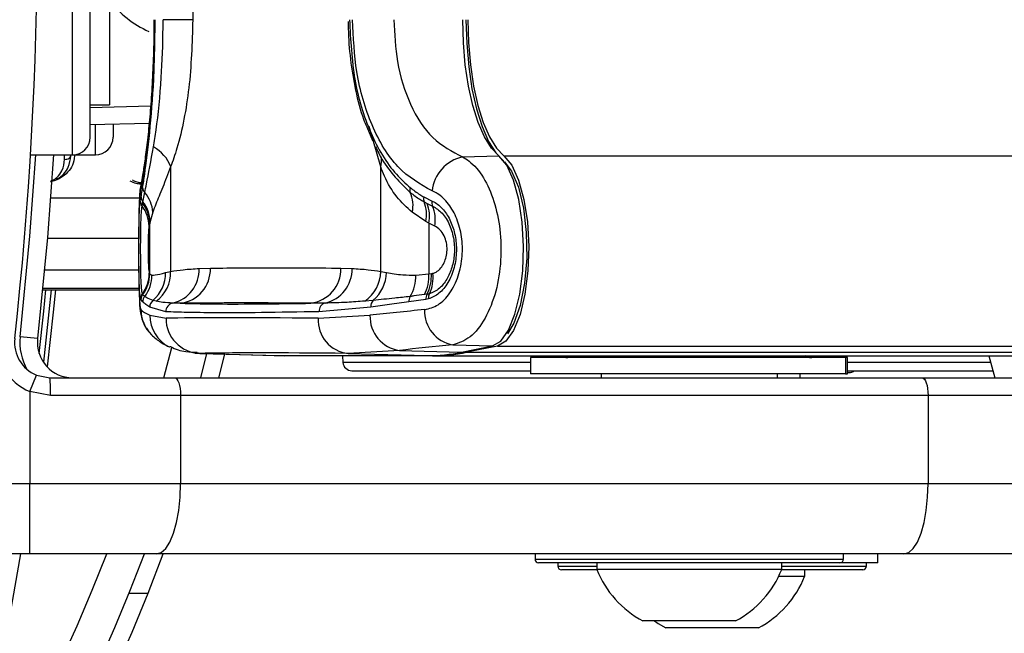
# Model space of a CAD drawing. Header units: millimetres. Extents: x 1684 to 18395, y 701 to 16538.
# Tile 38 of 61: x 3311 to 3423, y 12151 to 12220. Entities that reach past the tile are written whole.
import ezdxf

# ---------------------------------------------------------------- set-up
doc = ezdxf.new("R2010")
doc.units = ezdxf.units.MM
doc.header["$LTSCALE"] = 2
doc.layers.add('COMPONENT_GEOMETRY', color=7, linetype='Continuous')
doc.styles.add('SLDTEXTSTYLE0', font='TXT', dxfattribs={"width": 0.75})
doc.dimstyles.new('SLDDIMSTYLE1', dxfattribs={"dimtxt": 100, "dimasz": 6.604, "dimexe": 0, "dimexo": 0.0625, "dimgap": 25, "dimtad": 0, "dimtih": 1, "dimtoh": 1, "dimdec": 1, "dimrnd": 1e-09, "dimzin": 12, "dimdsep": 46, "dimtxsty": 'SLDTEXTSTYLE0', "dimsah": 1, "dimcen": 0.09, "dimadec": 0, "dimazin": 3, "dimtfac": 1, "dimtdec": 1, "dimtofl": 0, "dimtmove": 0, "dimatfit": 3, "dimfxl": 1, "dimfrac": 2, "dimtolj": 1, "dimtzin": 12, "dimarcsym": 0})

# ---------------------------------------------------------------- blocks, each defined once
blk = doc.blocks.new('_D_7')
at = {"layer": 'COMPONENT_GEOMETRY', "color": 7}
for p, q in [((10064.25, 12169.89), (10064.25, 8142.47)), ((2230.37, 11325.32), (2230.37, 8142.47)), ((5873.35, 8292.84), (5842.88, 8292.84)), ((5842.88, 8292.84), (5842.88, 8134.09)), ((6421.27, 8292.84), (6451.74, 8292.84)), ((6451.74, 8292.84), (6451.74, 8134.09)), ((2230.37, 8148.82), (5792.19, 8148.82)), ((10064.25, 8148.82), (6502.43, 8148.82)), ((5842.88, 8134.09), (5873.35, 8134.09)), ((6451.74, 8134.09), (6421.27, 8134.09))]:
    blk.add_line(p, q, dxfattribs=at)
for points in [[(2230.37, 8148.82), (2236.97, 8147.8), (2236.97, 8149.83)], [(10064.25, 8148.82), (10057.65, 8149.83), (10057.65, 8147.8)]]:
    blk.add_solid(points, dxfattribs=at)
at = {"layer": 'COMPONENT_GEOMETRY', "color": 7, "char_height": 100, "attachment_point": 1, "style": 'SLDTEXTSTYLE0'}
for s, insert in [('12\'10.21"', (5873.35, 8263)), ('3916.9', (5944.12, 8113.38))]:
    blk.add_mtext(s, dxfattribs=dict(at, insert=insert))

msp = doc.modelspace()

# ---------------------------------------------------------------- linework, layer by layer
at = {"color": 8, "linetype": 'Continuous', "lineweight": 25}
for p, q in [((3317.37, 12205.03), (3317.37, 12255.43)), ((3319.37, 12210.41), (3326.23, 12210.59)), ((3319.97, 12205.03), (3319.97, 12208.45)), ((3352.34, 12203.67), (3351.05, 12208.25)), ((3316.48, 12204.52), (3316.48, 12205.03)), ((3366.32, 12204.93), (4888.21, 12204.93)), ((3314.88, 12200.15), (3324.97, 12200.15)), ((3314.52, 12195.58), (3324.88, 12195.58)), ((3314.21, 12191.97), (3324.88, 12191.97)), ((3313.99, 12189.72), (3324.92, 12189.72)), ((3324.91, 12189.86), (3314, 12189.86)), ((3331.81, 12182.5), (3331.53, 12182.55)), ((3365.61, 12183.33), (4888.97, 12183.33)), ((3369.35, 12181.48), (3348.06, 12181.48)), ((3402.32, 12182.03), (3402.33, 12182.23)), ((3421.55, 12181.48), (3405.31, 12181.48)), ((3369.85, 12159.13), (3404.85, 12159.13)), ((3372.45, 12158.33), (3376.85, 12158.33)), ((3397.85, 12158.33), (3407.35, 12158.33)), ((3407.35, 12158.33), (3407.45, 12158.33)), ((3325.93, 12155.23), (3323.77, 12155.23))]:
    msp.add_line(p, q, dxfattribs=at)
at = {"color": 7, "linetype": 'Continuous', "lineweight": 25}
for p, q in [((3319.37, 12207.03), (3319.37, 12253.43)), ((3321.57, 12249.73), (3321.57, 12210.73)), ((3331.02, 12240.08), (3331.02, 12220.38)), ((3326.6, 12220.38), (3326.6, 12219.53)), ((3331.02, 12220.38), (3327.65, 12220.38)), ((3319.37, 12210.73), (3321.57, 12210.73)), ((3326.06, 12208.6), (3319.37, 12208.43)), ((3321.97, 12208.5), (3321.97, 12207.03)), ((3350.75, 12208.23), (3351.41, 12206.65)), ((3312.61, 12205.03), (3317.37, 12205.03)), ((3317.37, 12205.03), (3319.97, 12205.03)), ((3361.61, 12204.8), (3365.75, 12204.91)), ((3328.5, 12203.67), (3328.5, 12191.8)), ((3352.34, 12191.8), (3352.34, 12203.67)), ((3325.06, 12199.79), (3325.15, 12200.26)), ((3325.26, 12199.22), (3325.32, 12199.52)), ((3325.32, 12199.52), (3325.36, 12199.7)), ((3357.23, 12200.26), (3358.17, 12199.79)), ((3357.27, 12199.7), (3357.6, 12199.52)), ((3357.6, 12199.52), (3358.23, 12199.22)), ((3326.48, 12198.52), (3326.17, 12197.47)), ((3357.47, 12197.47), (3355.93, 12198.52)), ((3326.13, 12197.28), (3326.06, 12196.95)), ((3326.17, 12197.47), (3326.13, 12197.28)), ((3326.13, 12191.52), (3326.13, 12197.28)), ((3357.8, 12197.28), (3357.47, 12197.47)), ((3357.8, 12197.28), (3357.8, 12191.52)), ((3358.48, 12196.95), (3357.8, 12197.28)), ((3326.08, 12191.59), (3326.1, 12191.56)), ((3326.1, 12191.56), (3326.13, 12191.52)), ((3326.13, 12191.52), (3326.38, 12191.38)), ((3327.92, 12191.67), (3328.5, 12191.8)), ((3331.75, 12192.13), (3333.02, 12192.17)), ((3347.83, 12192.17), (3349.1, 12192.13)), ((3352.34, 12191.8), (3353, 12191.67)), ((3356.34, 12191.38), (3357.8, 12191.52)), ((3357.8, 12191.52), (3358.09, 12191.56)), ((3313.99, 12189.71), (3324.92, 12189.71)), ((3325.32, 12189.21), (3325.3, 12189.26)), ((3325.35, 12189.17), (3325.32, 12189.21)), ((3357.59, 12189.21), (3357.3, 12189.17)), ((3325.13, 12188.62), (3325.1, 12188.68)), ((3325.35, 12188.35), (3325.13, 12188.62)), ((3326.85, 12188.44), (3326.52, 12188.52)), ((3351.5, 12188.52), (3350.53, 12188.44)), ((3357.47, 12188.62), (3355.54, 12188.35)), ((3357.77, 12188.68), (3357.47, 12188.62)), ((3327.95, 12187.23), (3326.13, 12187.74)), ((3351.22, 12187.74), (3345.34, 12187.23)), ((3326.15, 12186.82), (3327.98, 12186.5)), ((3345.26, 12186.5), (3351.12, 12186.82)), ((3313.41, 12184.17), (3311.42, 12184.39)), ((3327.75, 12179.73), (3328.64, 12183.18)), ((3328.44, 12183.19), (3328.35, 12183.24)), ((3331.27, 12182.51), (3340.27, 12182.25)), ((3331.81, 12182.5), (3340.81, 12182.25)), ((3354.47, 12182.83), (3348.66, 12182.5)), ((3348.66, 12182.5), (3357.66, 12182.25)), ((3354.47, 12182.83), (3361.51, 12182.64)), ((3360.53, 12183.47), (3365.03, 12183.35)), ((3361.51, 12182.64), (3365.03, 12183.35)), ((3361.63, 12182.65), (3365.15, 12183.36)), ((3365.61, 12183.33), (3362.09, 12182.62)), ((3362.09, 12182.62), (4614.52, 12182.62)), ((3332.58, 12182.47), (3331.89, 12179.73)), ((3334.63, 12182.41), (3333.95, 12179.73)), ((3340.81, 12182.25), (3357.66, 12182.25)), ((3340.81, 12182.25), (3340.82, 12182.25)), ((3340.82, 12182.25), (3357.67, 12182.25)), ((3358.23, 12182.23), (3341.38, 12182.23)), ((3348.02, 12182.23), (3348.06, 12181.48)), ((3357.66, 12182.25), (3357.67, 12182.25)), ((3358.23, 12182.23), (3752.12, 12182.23)), ((3369.35, 12182.03), (3369.35, 12180.18)), ((3405.08, 12182.03), (3369.35, 12182.03)), ((3405.08, 12182.03), (3405.08, 12180.18)), ((3405.31, 12182.03), (3405.08, 12182.03)), ((3405.31, 12180.18), (3405.31, 12182.03)), ((3421.35, 12182.23), (3422.03, 12179.73)), ((3349.06, 12180.53), (3369.35, 12180.53)), ((3405.31, 12180.53), (3421.81, 12180.53)), ((3405.31, 12180.33), (3405.48, 12180.33)), ((3312.53, 12178.17), (3313.29, 12180.02)), ((3313.29, 12180.02), (3314.79, 12179.73)), ((3314.79, 12179.73), (3328.95, 12179.73)), ((3328.95, 12179.73), (3413.77, 12179.73)), ((3405.08, 12180.18), (3369.35, 12180.18)), ((3377.35, 12180.18), (3377.35, 12179.73)), ((3377.35, 12180.18), (3377.35, 12179.73)), ((3397.35, 12179.73), (3397.35, 12180.18)), ((3397.35, 12179.73), (3397.35, 12180.18)), ((3399.95, 12179.73), (3399.95, 12180.18)), ((3399.95, 12179.73), (3399.95, 12180.18)), ((3405.08, 12180.18), (3405.31, 12180.18)), ((3413.77, 12179.73), (3445.35, 12179.73)), ((3312.53, 12178.17), (3312.53, 12167.73)), ((3314.88, 12177.73), (3312.53, 12178.17)), ((3329.64, 12177.73), (3314.88, 12177.73)), ((3329.64, 12177.73), (3329.64, 12167.73)), ((3414.45, 12177.73), (3329.64, 12177.73)), ((3414.45, 12177.73), (3414.45, 12167.73)), ((3447.35, 12177.73), (3414.45, 12177.73)), ((3292.72, 12167.73), (3312.53, 12167.73)), ((3312.53, 12159.73), (3312.53, 12167.73)), ((3312.53, 12167.73), (3329.64, 12167.73)), ((3329.64, 12167.73), (3414.45, 12167.73)), ((3414.45, 12167.73), (3447.35, 12167.73)), ((3312.53, 12159.73), (3292.09, 12159.73)), ((3311.47, 12159.73), (3310.28, 12153.03)), ((3326.9, 12159.73), (3312.53, 12159.73)), ((3411.72, 12159.73), (3326.9, 12159.73)), ((3369.85, 12159.73), (3369.85, 12159.13)), ((3404.85, 12159.13), (3404.85, 12159.73)), ((3408.75, 12158.73), (3408.75, 12159.73)), ((3439.35, 12159.73), (3411.72, 12159.73)), ((3404.45, 12158.73), (3370.25, 12158.73)), ((3372.45, 12158.73), (3372.45, 12158.33)), ((3376.87, 12157.93), (3372.85, 12157.93)), ((3376.85, 12158.73), (3376.85, 12157.97)), ((3383.34, 12157.97), (3376.85, 12157.97)), ((3397.85, 12157.97), (3383.34, 12157.97)), ((3406.95, 12157.93), (3397.84, 12157.93)), ((3397.85, 12157.97), (3397.85, 12158.73)), ((3400.45, 12157.17), (3400.45, 12157.93)), ((3408.75, 12158.73), (3404.45, 12158.73)), ((3407.05, 12157.93), (3406.95, 12157.93)), ((3407.45, 12158.33), (3407.45, 12158.73)), ((3400.45, 12157.17), (3397.5, 12157.17)), ((3385.35, 12152.13), (3382.1, 12152.13)), ((3395.2, 12151.33), (3384.7, 12151.33)), ((3392.6, 12152.13), (3385.35, 12152.13))]:
    msp.add_line(p, q, dxfattribs=at)
at = {"color": 7, "linetype": 'Continuous', "lineweight": 25, "flags": 128}
for points in [[(3365.75, 12204.91), (3364.9, 12205.8), (3364.11, 12207.07), (3363.4, 12208.7), (3362.79, 12210.64), (3362.3, 12212.84), (3361.94, 12215.24), (3361.72, 12217.77), (3361.65, 12220.38)], [(3362.02, 12220.38), (3362.1, 12217.68), (3362.33, 12215.04), (3362.7, 12212.55), (3363.21, 12210.27), (3363.84, 12208.26), (3364.57, 12206.57), (3365.39, 12205.25), (3366.27, 12204.34)], [(3362.23, 12220.38), (3362.31, 12217.78), (3362.53, 12215.24), (3362.89, 12212.84), (3363.37, 12210.65), (3363.98, 12208.71), (3364.69, 12207.08), (3365.48, 12205.81), (3366.32, 12204.93)], [(3315.2, 12205.03), (3314.53, 12195.66), (3313.41, 12184.17)], [(3365.03, 12183.35), (3365.97, 12183.9), (3366.84, 12185.12), (3367.58, 12186.94), (3368.13, 12189.24), (3368.46, 12191.87), (3368.55, 12194.65), (3368.4, 12197.41), (3368.01, 12199.98), (3367.41, 12202.17), (3366.64, 12203.85), (3365.75, 12204.91)], [(3366.32, 12204.93), (3367.22, 12203.86), (3367.99, 12202.18), (3368.59, 12199.98), (3368.98, 12197.42), (3369.14, 12194.65), (3369.04, 12191.86), (3368.71, 12189.23), (3368.16, 12186.93), (3367.42, 12185.11), (3366.55, 12183.88), (3365.61, 12183.33)], [(3366.37, 12204.25), (3367.19, 12203.2), (3367.97, 12201.36), (3368.54, 12198.97), (3368.86, 12196.21), (3368.91, 12193.31), (3368.67, 12190.48), (3368.18, 12187.95), (3367.46, 12185.93), (3366.73, 12184.73)], [(3315.43, 12189.71), (3315.18, 12187.17), (3314.5, 12180.96)], [(3361.51, 12182.64), (3361.62, 12182.65), (3361.63, 12182.65)], [(3365.03, 12183.35), (3365.14, 12183.36), (3365.15, 12183.36)], [(3340.27, 12182.25), (3340.32, 12182.25), (3340.81, 12182.25)], [(3340.56, 12182.25), (3340.9, 12182.24), (3341.38, 12182.23)], [(3328.95, 12179.73), (3329.09, 12179.69), (3329.21, 12179.58), (3329.33, 12179.39), (3329.44, 12179.14), (3329.52, 12178.84), (3329.58, 12178.5), (3329.62, 12178.12), (3329.64, 12177.73)], [(3413.77, 12179.73), (3413.9, 12179.69), (3414.03, 12179.58), (3414.15, 12179.39), (3414.25, 12179.14), (3414.34, 12178.84), (3414.4, 12178.5), (3414.44, 12178.12), (3414.45, 12177.73)], [(3326.9, 12159.73), (3327.43, 12159.88), (3327.95, 12160.34), (3328.42, 12161.08), (3328.83, 12162.07), (3329.17, 12163.29), (3329.43, 12164.67), (3329.58, 12166.17), (3329.64, 12167.73)], [(3411.72, 12159.73), (3412.25, 12159.88), (3412.76, 12160.34), (3413.24, 12161.08), (3413.65, 12162.07), (3413.99, 12163.29), (3414.24, 12164.67), (3414.4, 12166.17), (3414.45, 12167.73)], [(3383.4, 12152.13), (3383.84, 12151.84), (3384.7, 12151.33)]]:
    msp.add_lwpolyline(points, dxfattribs=at)
at = {"color": 8, "linetype": 'Continuous', "lineweight": 25, "flags": 128}
for points in [[(3311.42, 12184.39), (3312.54, 12195.82), (3313.2, 12205.03)], [(3325.15, 12201.78), (3325.12, 12201.65), (3325.06, 12200.94)], [(3313.59, 12182.48), (3314.11, 12187.28), (3314.35, 12189.71)], [(3314.93, 12189.71), (3314.69, 12187.22), (3314.06, 12181.5)]]:
    msp.add_lwpolyline(points, dxfattribs=at)
at = {"color": 7, "linetype": 'Continuous', "lineweight": 25}
for centre, radius, start, end in [((3138.37, 12230.23), 202, 90, 339.5732), ((3138.37, 12230.23), 200, 20.6403, 339.3597), ((3138.37, 12230.23), 196, 21.0814, 338.9186), ((2897.37, 12230.23), 416, 353.6435, 6.3565), ((3330.37, 12229), 10.85, 215.8087, 246.4502), ((3317.37, 12207.03), 2, 270, 0), ((3319.97, 12207.03), 2, 270, 0), ((3324.59, 12202.27), 4.16, 19.6054, 61.688), ((3362.58, 12200.48), 4.43, 102.6278, 174.0575), ((3326.21, 12201.36), 0.88, 182.7165, 223.1051), ((3322.69, 12198.28), 3.8, 3.6769, 40.756), ((3356.49, 12201.06), 0.844, 162.3381, 201.082), ((3352.45, 12199.3), 3.56, 347.3347, 24.1434), ((3326.02, 12199.8), 0.956, 180.9557, 217.681), ((3326.08, 12200.29), 0.931, 181.4592, 218.7259), ((3322.34, 12197.19), 3.79, 1.355, 38.1297), ((3322.38, 12197.36), 3.79, 1.6769, 38.2828), ((3358.17, 12200.05), 0.963, 167.1635, 200.9779), ((3353.66, 12198.25), 3.89, 348.3816, 21.9102), ((3353.93, 12198.06), 3.95, 348.5328, 21.7505), ((3359.17, 12199.61), 1.02, 169.6659, 202.2291), ((3322.22, 12196.88), 3.84, 1.0211, 37.5529), ((3354.45, 12197.65), 4.09, 350.0855, 22.5815), ((3322.12, 12191.63), 3.96, 323.2992, 359.4022), ((3322.1, 12191.58), 4, 323.7163, 359.6941), ((3322.13, 12191.54), 4, 323.696, 359.6802), ((3323.94, 12191.56), 3.98, 310.2949, 1.5623), ((3324.56, 12191.65), 3.95, 305.4783, 2.1469), ((3327.84, 12192.01), 3.91, 283.336, 1.7955), ((3329.12, 12192.06), 3.9, 277.0599, 1.6248), ((3343.92, 12192.08), 3.91, 277.0682, 1.4615), ((3345.12, 12192.08), 3.98, 283.3036, 0.7839), ((3348.18, 12191.88), 4.17, 304.3394, 358.96), ((3348.77, 12191.75), 4.22, 310.2603, 358.953), ((3353.29, 12191.26), 4.52, 332.4752, 3.2679), ((3353.57, 12191.3), 4.53, 332.5648, 3.2842), ((3353.93, 12191.13), 4.36, 334.5903, 5.9893), ((3322.35, 12191.39), 4.03, 322.8776, 359.8906), ((3351.85, 12191.31), 4.49, 328.4107, 0.9367), ((3326.09, 12188.67), 0.988, 143.2348, 179.4199), ((3326.13, 12188.62), 1, 143.6841, 179.6922), ((3358.6, 12188.69), 1.13, 152.7485, 183.462), ((3358.85, 12188.8), 1.09, 154.8459, 186.2596), ((3326.35, 12188.35), 1, 142.2922, 179.5942), ((3327.14, 12187.73), 1.01, 127.8235, 179.3724), ((3328.95, 12187.23), 0.997, 101.8046, 180.2768), ((3346.31, 12187.28), 0.969, 106.0436, 182.931), ((3352.24, 12187.81), 1.03, 135.8742, 183.8856), ((3356.65, 12188.42), 1.11, 151.0019, 183.3973), ((3329.12, 12187.45), 3.98, 179.7687, 225.5582), ((3361.19, 12187.28), 3.87, 177.3411, 260.0469), ((3331.95, 12186.46), 3.97, 179.5192, 267.9277), ((3349.03, 12186.26), 3.78, 176.4085, 264.2924), ((3355.02, 12186.69), 3.9, 178.1364, 261.8878), ((3314.79, 12183.73), 6, 173.6435, 247.9583), ((3314.79, 12183.73), 4, 173.6435, 247.9583), ((3317.39, 12183.73), 4, 173.6435, 270), ((3357.64, 12201.61), 19.37, 270.0406, 281.5141), ((3358.22, 12201.6), 19.37, 270.0406, 281.5141), ((3349.06, 12181.53), 1, 183, 270), ((3373.35, 12184.03), 2, 270, 295.8419), ((3405.48, 12181.33), 1, 270, 306.8699), ((3304.15, 12178.23), 10.74, 357.3377, 8.0339), ((3370.25, 12159.13), 0.4, 180, 270), ((3404.45, 12159.13), 0.4, 270, 0), ((3372.85, 12158.33), 0.4, 180, 270), ((3387.35, 12162.13), 11.29, 201.6102, 242.2991), ((3387.35, 12162.13), 11.29, 297.7009, 338.3898), ((3407.05, 12158.33), 0.4, 270, 0), ((3389.95, 12161.33), 11.29, 297.7009, 338.3898)]:
    msp.add_arc(centre, radius, start, end, dxfattribs=at)
at = {"color": 8, "linetype": 'Continuous', "lineweight": 25}
for centre, radius, start, end in [((3350.12, 12204.37), 2.33, 342.5805, 8.9757), ((3330.11, 12186.78), 3.96, 179.3855, 243.5511), ((3317.39, 12183.73), 6, 173.6435, 210.9415)]:
    msp.add_arc(centre, radius, start, end, dxfattribs=at)
at = {"color": 7, "linetype": 'Continuous', "lineweight": 25}
for centre, major_axis, ratio, start_param, end_param in [((3486.65, 12180.32), (161.8, -7.72), 0.055046, 3.20426, 3.271131), ((3486.65, 12180.32), (161.8, -0.08), 0.072843, 2.496887, 2.563757), ((3486.65, 12182.41), (161.8, -3.88), 0.008809, 2.634082, 2.944743), ((3486.55, 12178.42), (157.8, -3.88), 0.009032, 2.634093, 2.944754), ((3486.65, 12176.33), (157.8, -0.08), 0.07469, 2.496889, 2.563759)]:
    msp.add_ellipse(centre, major_axis=major_axis, ratio=ratio, start_param=start_param, end_param=end_param, dxfattribs=at)
for points, knots in [([(3326.66, 12220.38), (3326.62, 12218.16), (3326.55, 12213.7), (3326.07, 12207.81), (3325.48, 12203.16), (3325.2, 12201.69), (3325.06, 12200.94)], [0, 0, 0, 0, 0.246039, 0.493344, 0.74369, 1, 1, 1, 1]), ([(3326.6, 12219.53), (3326.6, 12219.18), (3326.6, 12217.69), (3326.51, 12215.09), (3326.34, 12211.88), (3326.11, 12208.94), (3325.84, 12206.38), (3325.56, 12204.25), (3325.33, 12202.75), (3325.18, 12201.95), (3325.15, 12201.8), (3325.15, 12201.78)], [0, 0, 0, 0, 0.04159, 0.176505, 0.312002, 0.447567, 0.584438, 0.721928, 0.860453, 0.982697, 1, 1, 1, 1]), ([(3325.33, 12201.32), (3325.41, 12201.8), (3325.65, 12203.38), (3326.14, 12207.32), (3326.65, 12213.47), (3326.72, 12218.08), (3326.76, 12220.38)], [0, 0, 0, 0, 0.129083, 0.424338, 0.712561, 1, 1, 1, 1]), ([(3326.56, 12205.93), (3326.66, 12206.57), (3327.03, 12208.87), (3327.48, 12213.43), (3327.64, 12217.86), (3327.65, 12220.08), (3327.65, 12220.38)], [0, 0, 0, 0, 0.159037, 0.579884, 0.943274, 1, 1, 1, 1]), ([(3331.02, 12220.38), (3330.94, 12217.74), (3330.81, 12213.8), (3330.04, 12209), (3329.33, 12205.97), (3328.75, 12204.36), (3328.5, 12203.67)], [0, 0, 0, 0, 0.419372, 0.626845, 0.841167, 1, 1, 1, 1]), ([(3348.66, 12220.19), (3348.66, 12219.91), (3348.66, 12218.47), (3348.87, 12215.81), (3349.45, 12212.35), (3350.09, 12209.77), (3350.63, 12208.51), (3350.75, 12208.23)], [0, 0, 0, 0, 0.0643961, 0.3390463, 0.6276035, 0.9171075, 1, 1, 1, 1]), ([(3348.8, 12220.38), (3348.92, 12218.08), (3349.16, 12213.47), (3351.06, 12207.32), (3353.41, 12203.38), (3355.16, 12201.8), (3355.69, 12201.32)], [0, 0, 0, 0, 0.287424, 0.575721, 0.870977, 1, 1, 1, 1]), ([(3358.17, 12200.94), (3356.82, 12201.71), (3354.13, 12203.25), (3351.22, 12208.14), (3349.45, 12214.08), (3349.24, 12218.37), (3349.14, 12220.38)], [0, 0, 0, 0, 0.263204, 0.524727, 0.777185, 1, 1, 1, 1]), ([(3353.83, 12220.38), (3353.91, 12218.77), (3354.08, 12215.33), (3355.6, 12210.57), (3358.1, 12206.64), (3360.44, 12205.42), (3361.61, 12204.8)], [0, 0, 0, 0, 0.223488, 0.476086, 0.737075, 1, 1, 1, 1]), ([(3314.88, 12202.01), (3314.91, 12202.01), (3315.21, 12202.06), (3315.77, 12202.35), (3316.44, 12202.88), (3317.02, 12203.77), (3317.11, 12204.49), (3317.17, 12204.93)], [0, 0, 0, 0, 0.0195933, 0.1741109, 0.4023389, 0.6370378, 1, 1, 1, 1]), ([(3316.48, 12204.52), (3316.57, 12204.53), (3316.75, 12204.54), (3316.99, 12204.66), (3317.12, 12204.8), (3317.16, 12204.9), (3317.17, 12204.93)], [0, 0, 0, 0, 0.279636, 0.559272, 0.838908, 1, 1, 1, 1]), ([(3325.57, 12200.76), (3325.63, 12201.07), (3325.9, 12202.38), (3326.27, 12204.4), (3326.56, 12205.93)], [0, 0, 0, 0, 0.238761, 1, 1, 1, 1]), ([(3351.76, 12205.93), (3351.99, 12205.46), (3353.06, 12203.33), (3354.55, 12201.88), (3355.7, 12200.76)], [0, 0, 0, 0, 0.222458, 1, 1, 1, 1]), ([(3361.61, 12204.8), (3361.86, 12204.66), (3362.72, 12204.16), (3364.04, 12202.59), (3365.26, 12199.87), (3365.96, 12196.59), (3366.06, 12193.01), (3365.49, 12189.43), (3364.25, 12186.34), (3362.52, 12184.11), (3361.19, 12183.69), (3360.53, 12183.47)], [0, 0, 0, 0, 0.049826, 0.167561, 0.280578, 0.391781, 0.505299, 0.624319, 0.748663, 0.874604, 1, 1, 1, 1]), ([(3328.5, 12203.67), (3328.2, 12202.87), (3327.58, 12201.24), (3326.89, 12199.64), (3326.59, 12198.82), (3326.48, 12198.52)], [0, 0, 0, 0, 0.379006, 0.768783, 1, 1, 1, 1]), ([(3355.93, 12198.52), (3355.31, 12199.08), (3354.07, 12200.2), (3352.98, 12202.04), (3352.48, 12203.32), (3352.34, 12203.67)], [0, 0, 0, 0, 0.413547, 0.837804, 1, 1, 1, 1]), ([(3323.89, 12202.08), (3324.11, 12201.97), (3324.48, 12201.79), (3324.92, 12201.76), (3325.1, 12201.75)], [0, 0, 0, 0, 0.582959, 1, 1, 1, 1]), ([(3325.15, 12201.77), (3325.14, 12201.71), (3325.05, 12201.36), (3325, 12200.69), (3324.92, 12199.49), (3324.89, 12197.7), (3324.87, 12195.97), (3324.87, 12194.83), (3324.87, 12194.42)], [0, 0, 0, 0, 0.028997, 0.165908, 0.42672, 0.643868, 0.870704, 1, 1, 1, 1]), ([(3325.06, 12200.94), (3325.03, 12200.67), (3324.95, 12200.12), (3324.9, 12198.38), (3324.88, 12196.23), (3324.87, 12193.91), (3324.88, 12191.71), (3324.91, 12189.8), (3324.97, 12188.34), (3325.05, 12187.62), (3325.12, 12187.5), (3325.14, 12187.46)], [0, 0, 0, 0, 0.126223, 0.251631, 0.371826, 0.485006, 0.594424, 0.705157, 0.821324, 0.944386, 1, 1, 1, 1]), ([(3325.15, 12200.26), (3325.19, 12200.49), (3325.25, 12200.81), (3325.31, 12201.21), (3325.33, 12201.32)], [0, 0, 0, 0, 0.71409, 1, 1, 1, 1]), ([(3325.36, 12199.7), (3325.4, 12199.93), (3325.46, 12200.25), (3325.54, 12200.64), (3325.57, 12200.76)], [0, 0, 0, 0, 0.696657, 1, 1, 1, 1]), ([(3355.69, 12201.32), (3356.05, 12201.04), (3356.55, 12200.66), (3357.08, 12200.35), (3357.23, 12200.26)], [0, 0, 0, 0, 0.714143, 1, 1, 1, 1]), ([(3355.7, 12200.76), (3356.06, 12200.49), (3356.57, 12200.11), (3357.1, 12199.8), (3357.27, 12199.7)], [0, 0, 0, 0, 0.6966683, 1, 1, 1, 1]), ([(3357.33, 12187.46), (3357.85, 12187.59), (3358.87, 12187.85), (3360.23, 12189.25), (3361.21, 12191.2), (3361.67, 12193.48), (3361.59, 12195.76), (3361.03, 12197.85), (3360.07, 12199.56), (3359.04, 12200.54), (3358.37, 12200.85), (3358.17, 12200.94)], [0, 0, 0, 0, 0.128283, 0.255896, 0.379754, 0.496488, 0.607307, 0.716724, 0.829647, 0.949094, 1, 1, 1, 1]), ([(3325.1, 12188.68), (3325.07, 12188.85), (3325, 12189.18), (3324.94, 12190.44), (3324.9, 12192.13), (3324.89, 12194.04), (3324.9, 12195.9), (3324.92, 12197.55), (3324.97, 12198.89), (3325.02, 12199.54), (3325.06, 12199.76), (3325.06, 12199.79)], [0, 0, 0, 0, 0.128772, 0.257506, 0.386957, 0.507462, 0.621373, 0.734927, 0.852016, 0.977201, 1, 1, 1, 1]), ([(3358.17, 12199.79), (3358.24, 12199.76), (3358.69, 12199.55), (3359.47, 12198.9), (3360.31, 12197.56), (3360.84, 12195.91), (3361, 12194.06), (3360.73, 12192.15), (3360.02, 12190.46), (3358.98, 12189.19), (3358.18, 12188.85), (3357.77, 12188.68)], [0, 0, 0, 0, 0.021466, 0.146972, 0.265052, 0.37829, 0.491889, 0.612335, 0.742127, 0.871039, 1, 1, 1, 1]), ([(3325.3, 12189.26), (3325.26, 12189.43), (3325.19, 12189.77), (3325.14, 12191.04), (3325.11, 12192.65), (3325.1, 12194.37), (3325.11, 12196), (3325.14, 12197.42), (3325.18, 12198.6), (3325.23, 12199.01), (3325.26, 12199.22)], [0, 0, 0, 0, 0.14005, 0.280395, 0.409802, 0.528506, 0.640305, 0.752924, 0.870839, 1, 1, 1, 1]), ([(3358.23, 12199.22), (3358.6, 12198.99), (3359.35, 12198.53), (3360.2, 12197.15), (3360.68, 12195.48), (3360.75, 12193.78), (3360.46, 12192.2), (3359.86, 12190.85), (3358.99, 12189.74), (3358.26, 12189.43), (3357.87, 12189.26)], [0, 0, 0, 0, 0.136771, 0.2738047, 0.4000895, 0.5164073, 0.628045, 0.7408361, 0.8609888, 1, 1, 1, 1]), ([(3326.06, 12196.95), (3326.05, 12196.9), (3326.02, 12196.76), (3325.99, 12196.35), (3325.96, 12195.72), (3325.95, 12194.99), (3325.94, 12194.16), (3325.95, 12193.3), (3325.98, 12192.49), (3326.02, 12191.86), (3326.06, 12191.68), (3326.08, 12191.59)], [0, 0, 0, 0, 0.061845, 0.1849, 0.290127, 0.388407, 0.48934, 0.604425, 0.718225, 0.859767, 1, 1, 1, 1]), ([(3358.27, 12191.59), (3358.39, 12191.63), (3358.7, 12191.74), (3359.16, 12192.13), (3359.55, 12192.75), (3359.8, 12193.46), (3359.9, 12194.26), (3359.82, 12195.1), (3359.54, 12195.91), (3359.08, 12196.59), (3358.68, 12196.83), (3358.48, 12196.95)], [0, 0, 0, 0, 0.077485, 0.206091, 0.317362, 0.415605, 0.514532, 0.624244, 0.732937, 0.867116, 1, 1, 1, 1]), ([(3324.87, 12194.42), (3324.87, 12194.14), (3324.87, 12193.18), (3324.88, 12191.55), (3324.91, 12189.74), (3324.97, 12188.19), (3325.03, 12187.28), (3325.28, 12186.27), (3325.56, 12185.55), (3325.9, 12185.16), (3326.02, 12185.01)], [0, 0, 0, 0, 0.068059, 0.235677, 0.407008, 0.586834, 0.791974, 0.871668, 0.951777, 1, 1, 1, 1]), ([(3326.38, 12191.38), (3326.49, 12191.38), (3326.83, 12191.38), (3327.49, 12191.55), (3327.92, 12191.67)], [0, 0, 0, 0, 0.3319634, 1, 1, 1, 1]), ([(3328.5, 12191.8), (3328.98, 12191.87), (3330.06, 12192.04), (3331.14, 12192.1), (3331.75, 12192.13)], [0, 0, 0, 0, 0.441401, 1, 1, 1, 1]), ([(3333.02, 12192.17), (3334.27, 12192.19), (3337.18, 12192.21), (3341.76, 12192.22), (3345.45, 12192.2), (3347.47, 12192.18), (3347.83, 12192.17)], [0, 0, 0, 0, 0.253188, 0.590242, 0.927296, 1, 1, 1, 1]), ([(3349.1, 12192.13), (3349.7, 12192.1), (3350.79, 12192.04), (3351.87, 12191.87), (3352.34, 12191.8)], [0, 0, 0, 0, 0.558599, 1, 1, 1, 1]), ([(3353, 12191.67), (3353.58, 12191.57), (3354.56, 12191.39), (3355.83, 12191.39), (3356.34, 12191.38)], [0, 0, 0, 0, 0.598892, 1, 1, 1, 1]), ([(3358.09, 12191.56), (3358.12, 12191.56), (3358.18, 12191.57), (3358.24, 12191.58), (3358.27, 12191.59)], [0, 0, 0, 0, 0.503349, 1, 1, 1, 1]), ([(3357.87, 12189.26), (3357.82, 12189.25), (3357.73, 12189.23), (3357.64, 12189.22), (3357.59, 12189.21)], [0, 0, 0, 0, 0.502419, 1, 1, 1, 1]), ([(3325.56, 12188.96), (3325.5, 12189.01), (3325.43, 12189.07), (3325.37, 12189.15), (3325.35, 12189.17)], [0, 0, 0, 0, 0.722931, 1, 1, 1, 1]), ([(3326.13, 12187.74), (3325.98, 12187.84), (3325.67, 12188.04), (3325.46, 12188.25), (3325.35, 12188.35)], [0, 0, 0, 0, 0.499862, 1, 1, 1, 1]), ([(3326.52, 12188.52), (3326.26, 12188.61), (3325.88, 12188.74), (3325.64, 12188.9), (3325.56, 12188.96)], [0, 0, 0, 0, 0.665988, 1, 1, 1, 1]), ([(3328.74, 12188.21), (3328.36, 12188.23), (3327.68, 12188.26), (3327.1, 12188.38), (3326.85, 12188.44)], [0, 0, 0, 0, 0.562494, 1, 1, 1, 1]), ([(3329.6, 12188.19), (3329.43, 12188.19), (3329.14, 12188.2), (3328.87, 12188.21), (3328.74, 12188.21)], [0, 0, 0, 0, 0.550084, 1, 1, 1, 1]), ([(3344.4, 12188.19), (3344.04, 12188.19), (3342.02, 12188.21), (3338.33, 12188.23), (3333.76, 12188.22), (3330.84, 12188.2), (3329.6, 12188.19)], [0, 0, 0, 0, 0.072703, 0.409757, 0.746813, 1, 1, 1, 1]), ([(3329.6, 12188.19), (3331.06, 12188.15), (3333.72, 12188.09), (3338.99, 12188.11), (3342.78, 12188.16), (3344.4, 12188.19)], [0, 0, 0, 0, 0.411197, 0.74781, 1, 1, 1, 1]), ([(3346.04, 12188.21), (3345.73, 12188.21), (3345.18, 12188.2), (3344.64, 12188.19), (3344.4, 12188.19)], [0, 0, 0, 0, 0.550084, 1, 1, 1, 1]), ([(3350.53, 12188.44), (3349.85, 12188.38), (3348.31, 12188.26), (3346.86, 12188.23), (3346.04, 12188.21)], [0, 0, 0, 0, 0.437506, 1, 1, 1, 1]), ([(3355.54, 12188.35), (3354.8, 12188.25), (3353.32, 12188.04), (3351.92, 12187.84), (3351.22, 12187.74)], [0, 0, 0, 0, 0.499862, 1, 1, 1, 1]), ([(3355.67, 12188.96), (3355.09, 12188.89), (3353.63, 12188.73), (3352.3, 12188.6), (3351.5, 12188.52)], [0, 0, 0, 0, 0.403381, 1, 1, 1, 1]), ([(3357.3, 12189.17), (3356.9, 12189.12), (3356.35, 12189.04), (3355.82, 12188.98), (3355.67, 12188.96)], [0, 0, 0, 0, 0.7229315, 1, 1, 1, 1]), ([(3345.34, 12187.23), (3343.08, 12187.19), (3338.57, 12187.11), (3333.79, 12187.1), (3330.24, 12187.14), (3328.71, 12187.2), (3327.95, 12187.23)], [0, 0, 0, 0, 0.287942, 0.575885, 0.787474, 1, 1, 1, 1]), ([(3326.32, 12184.62), (3326.5, 12184.46), (3327.05, 12183.95), (3327.71, 12183.56), (3328.22, 12183.3), (3328.35, 12183.23)], [0, 0, 0, 0, 0.25234, 0.79638, 1, 1, 1, 1]), ([(3328.47, 12183.29), (3328.48, 12183.28), (3329.03, 12182.93), (3330.11, 12182.69), (3331.1, 12182.64), (3331.53, 12182.62)], [0, 0, 0, 0, 0.010006, 0.569183, 1, 1, 1, 1]), ([(3400.49, 12182.23), (3400.58, 12182.18), (3400.82, 12182.05), (3401.1, 12182.04), (3401.27, 12182.03)], [0, 0, 0, 0, 0.352331, 1, 1, 1, 1]), ([(3401.35, 12182.03), (3401.12, 12182.04), (3400.82, 12182.05), (3400.58, 12182.2), (3400.53, 12182.23)], [0, 0, 0, 0, 0.803632, 1, 1, 1, 1])]:
    msp.add_open_spline(points, degree=3, knots=knots, dxfattribs=at)
at = {"color": 8, "linetype": 'Continuous', "lineweight": 25}
for points, knots in [([(3317.59, 12204.91), (3317.54, 12204.55), (3317.45, 12203.88), (3316.86, 12203.03), (3316.11, 12202.43), (3315.39, 12202.09), (3314.98, 12202.04), (3314.88, 12202.02)], [0, 0, 0, 0, 0.282513, 0.524655, 0.768568, 0.943513, 1, 1, 1, 1]), ([(3314.88, 12202.05), (3314.95, 12202.07), (3315.24, 12202.17), (3315.72, 12202.57), (3316.33, 12203.34), (3316.42, 12204.08), (3316.48, 12204.52)], [0, 0, 0, 0, 0.056154, 0.237467, 0.545947, 1, 1, 1, 1]), ([(3324.18, 12202.2), (3324.24, 12202.16), (3324.41, 12202.04), (3324.77, 12201.92), (3325.08, 12201.9), (3325.22, 12201.89)], [0, 0, 0, 0, 0.204755, 0.650577, 1, 1, 1, 1])]:
    msp.add_open_spline(points, degree=3, knots=knots, dxfattribs=at)

# ---------------------------------------------------------------- dimensions: what is measured, and where the dimension line sits
at = {"layer": 'COMPONENT_GEOMETRY', "color": 7}
dim = msp.add_linear_dim(base=(10064.25, 8148.82), p1=(2230.37, 11327.86), p2=(10064.25, 12172.43), dimstyle='SLDDIMSTYLE1', dxfattribs=at)
dim.commit()
dim.dimension.update_dxf_attribs({"geometry": '_D_7', "text_midpoint": (6147.31, 8148.82), "dimtype": 160})

doc.saveas('drawing.dxf')
